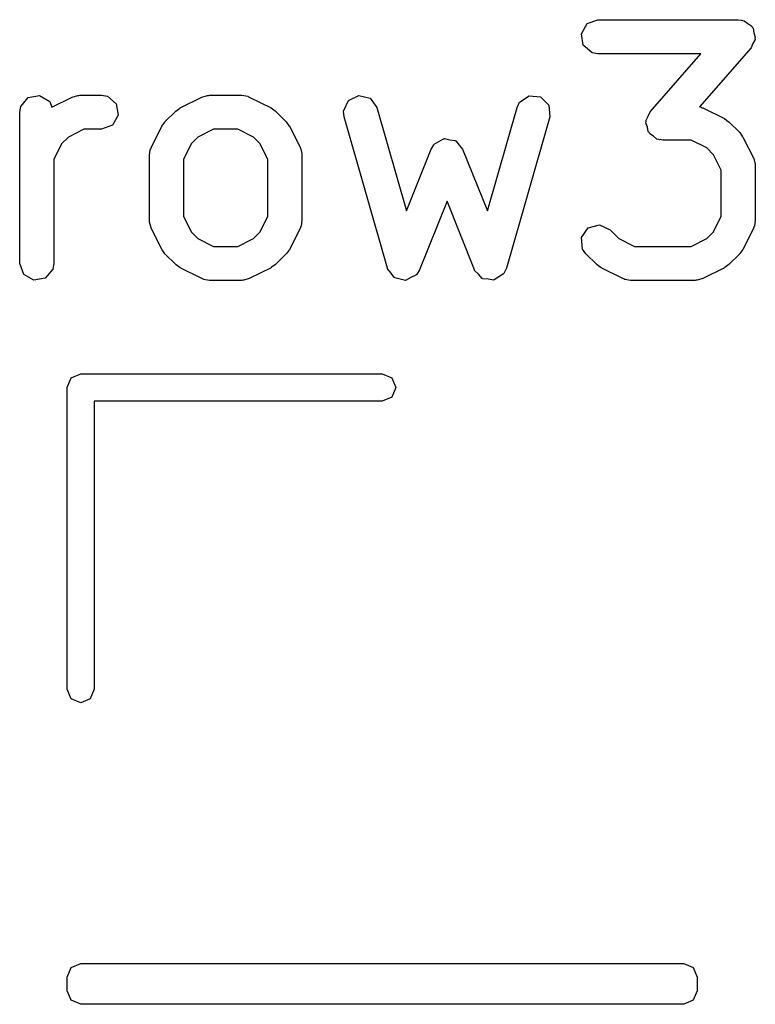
# Model space of a CAD drawing. Extents: x 128.4 to 208.6, y -114.5 to -26.6.
# Tile 7 of 16: x 205.4 to 208.6, y -94.9 to -90.5. Entities that reach past the tile are written whole.
import ezdxf

# ---------------------------------------------------------------- set-up
doc = ezdxf.new("R2010")
doc.units = 0
doc.layers.add('BLACK', color=7, linetype='CONTINUOUS')

msp = doc.modelspace()

# ---------------------------------------------------------------- linework, layer by layer
at = {"layer": 'BLACK', "linetype": 'CONTINUOUS'}
for p, q in [((207.879, -90.6094), (207.904, -90.5649)), ((207.904, -90.5649), (207.952, -90.5474)), ((207.952, -90.5474), (208.571, -90.5474)), ((208.571, -90.5474), (208.583, -90.5493)), ((208.583, -90.5493), (208.586, -90.5488)), ((208.586, -90.5488), (208.589, -90.5504)), ((208.589, -90.5504), (208.597, -90.5519)), ((208.597, -90.5519), (208.613, -90.5649)), ((208.613, -90.5649), (208.63, -90.5754)), ((208.63, -90.5754), (208.632, -90.581)), ((208.632, -90.581), (208.636, -90.5849)), ((208.636, -90.5849), (208.64, -90.6048)), ((207.887, -90.6599), (207.879, -90.6094)), ((208.64, -90.6048), (208.646, -90.6239)), ((208.646, -90.6239), (208.644, -90.6295)), ((208.644, -90.6295), (208.645, -90.6354)), ((207.927, -90.6929), (207.887, -90.6599)), ((208.628, -90.6718), (208.4, -90.9318)), ((208.635, -90.6529), (208.628, -90.6718)), ((208.645, -90.6354), (208.635, -90.6529)), ((207.952, -90.6974), (207.927, -90.6929)), ((208.406, -90.6974), (207.952, -90.6974)), ((208.182, -90.9539), (208.406, -90.6974)), ((205.439, -90.8908), (205.489, -90.8819)), ((205.489, -90.8819), (205.534, -90.9075)), ((205.543, -90.9336), (205.633, -90.8886)), ((205.633, -90.8886), (205.658, -90.8812)), ((205.658, -90.8812), (205.662, -90.8822)), ((205.662, -90.8822), (205.667, -90.8807)), ((205.667, -90.8807), (205.762, -90.8807)), ((205.762, -90.8807), (205.788, -90.8852)), ((205.788, -90.8852), (205.827, -90.9182)), ((206.109, -90.9363), (206.205, -90.8886)), ((206.205, -90.8886), (206.23, -90.8812)), ((206.23, -90.8812), (206.234, -90.8822)), ((206.234, -90.8822), (206.238, -90.8807)), ((206.238, -90.8807), (206.381, -90.8807)), ((206.381, -90.8807), (206.407, -90.8852)), ((206.407, -90.8852), (206.41, -90.8881)), ((206.41, -90.8881), (206.414, -90.8886)), ((206.414, -90.8886), (206.51, -90.9363)), ((206.851, -90.9036), (206.897, -90.8811)), ((206.897, -90.8811), (206.947, -90.8936)), ((207.606, -90.9117), (207.648, -90.883)), ((207.648, -90.883), (207.699, -90.8883)), ((207.699, -90.8883), (207.735, -90.9251)), ((205.401, -90.9557), (205.406, -90.9301)), ((205.406, -90.9301), (205.439, -90.8908)), ((205.534, -90.9075), (205.543, -90.9336)), ((205.827, -90.9182), (205.836, -90.9687)), ((206.83, -90.9504), (206.851, -90.9036)), ((206.947, -90.8936), (206.977, -90.9351)), ((207.595, -90.9351), (207.606, -90.9117)), ((207.735, -90.9251), (207.739, -90.9763)), ((208.4, -90.9318), (208.407, -90.9329)), ((208.407, -90.9329), (208.41, -90.9357)), ((205.401, -91.6224), (205.401, -90.9557)), ((205.836, -90.9687), (205.81, -91.0132)), ((206.042, -90.9979), (206.09, -90.9503)), ((206.09, -90.9503), (206.108, -90.9374)), ((206.108, -90.9374), (206.109, -90.9363)), ((206.51, -90.9363), (206.528, -90.9496)), ((206.528, -90.9496), (206.529, -90.9503)), ((206.529, -90.9503), (206.577, -90.9979)), ((206.833, -90.9763), (206.83, -90.9504)), ((207.023, -91.643), (206.833, -90.9763)), ((206.977, -90.9351), (207.107, -91.3908)), ((207.464, -91.3908), (207.595, -90.9351)), ((207.739, -90.9763), (207.548, -91.643)), ((208.164, -90.9903), (208.174, -90.9728)), ((208.174, -90.9728), (208.182, -90.9539)), ((208.41, -90.9357), (208.414, -90.9363)), ((208.414, -90.9363), (208.51, -90.9839)), ((205.81, -91.0132), (205.762, -91.0307)), ((205.981, -91.1126), (206.028, -91.0174)), ((206.028, -91.0174), (206.042, -90.9994)), ((206.042, -90.9994), (206.042, -90.9979)), ((206.577, -90.9979), (206.59, -91.0163)), ((206.59, -91.0163), (206.591, -91.0174)), ((206.591, -91.0174), (206.639, -91.1126)), ((208.163, -91.0018), (208.165, -90.9962)), ((208.17, -91.0209), (208.163, -91.0018)), ((208.165, -90.9962), (208.164, -90.9903)), ((208.51, -90.9839), (208.528, -90.9972)), ((208.528, -90.9972), (208.529, -90.9979)), ((208.529, -90.9979), (208.577, -91.0455)), ((205.684, -91.0307), (205.616, -91.065)), ((205.762, -91.0307), (205.684, -91.0307)), ((206.256, -91.0307), (206.187, -91.065)), ((206.363, -91.0307), (206.256, -91.0307)), ((206.432, -91.065), (206.363, -91.0307)), ((208.173, -91.0408), (208.17, -91.0209)), ((208.178, -91.0447), (208.173, -91.0408)), ((208.18, -91.0503), (208.178, -91.0447)), ((208.197, -91.0608), (208.18, -91.0503)), ((208.212, -91.0738), (208.197, -91.0608)), ((208.577, -91.0455), (208.59, -91.0639)), ((208.59, -91.0639), (208.591, -91.065)), ((205.585, -91.0954), (205.551, -91.1639)), ((205.616, -91.065), (205.585, -91.0954)), ((206.157, -91.0954), (206.123, -91.1639)), ((206.187, -91.065), (206.157, -91.0954)), ((206.462, -91.0954), (206.432, -91.065)), ((206.496, -91.1639), (206.462, -91.0954)), ((207.216, -91.1183), (207.226, -91.1025)), ((207.226, -91.1025), (207.227, -91.0998)), ((207.227, -91.0998), (207.228, -91.099)), ((207.228, -91.099), (207.23, -91.0962)), ((207.23, -91.0962), (207.25, -91.0851)), ((207.25, -91.0851), (207.27, -91.0728)), ((207.27, -91.0728), (207.273, -91.0731)), ((207.273, -91.0731), (207.275, -91.072)), ((207.275, -91.072), (207.298, -91.0767)), ((207.298, -91.0767), (207.321, -91.0801)), ((207.321, -91.0801), (207.323, -91.0819)), ((207.323, -91.0819), (207.325, -91.0824)), ((207.325, -91.0824), (207.34, -91.1009)), ((207.34, -91.1009), (207.355, -91.1183)), ((208.221, -91.0753), (208.212, -91.0738)), ((208.224, -91.0769), (208.221, -91.0753)), ((208.227, -91.0764), (208.224, -91.0769)), ((208.238, -91.0783), (208.227, -91.0764)), ((208.363, -91.0783), (208.238, -91.0783)), ((208.432, -91.1126), (208.363, -91.0783)), ((208.591, -91.065), (208.639, -91.1603)), ((205.973, -91.1462), (205.977, -91.1205)), ((205.973, -91.4319), (205.973, -91.1462)), ((205.977, -91.1205), (205.98, -91.1171)), ((205.98, -91.1171), (205.981, -91.1126)), ((206.639, -91.1126), (206.646, -91.1376)), ((206.646, -91.1376), (206.645, -91.142)), ((206.645, -91.142), (206.646, -91.1462)), ((206.646, -91.1462), (206.646, -91.4319)), ((207.107, -91.3908), (207.216, -91.1183)), ((207.355, -91.1183), (207.464, -91.3908)), ((208.462, -91.143), (208.432, -91.1126)), ((208.496, -91.2115), (208.462, -91.143)), ((205.551, -91.1639), (205.551, -91.6224)), ((206.123, -91.1639), (206.123, -91.4142)), ((206.496, -91.4142), (206.496, -91.1639)), ((208.639, -91.1603), (208.646, -91.1852)), ((208.646, -91.1852), (208.645, -91.1896)), ((208.645, -91.1896), (208.646, -91.1938)), ((208.646, -91.1938), (208.646, -91.4319)), ((208.496, -91.4142), (208.496, -91.2115)), ((207.286, -91.3481), (207.165, -91.6502)), ((207.407, -91.6502), (207.286, -91.3481)), ((205.974, -91.4361), (205.973, -91.4319)), ((205.973, -91.4405), (205.974, -91.4361)), ((205.981, -91.4654), (205.973, -91.4405)), ((206.123, -91.4142), (206.157, -91.4827)), ((206.462, -91.4827), (206.496, -91.4142)), ((206.646, -91.4319), (206.642, -91.4576)), ((207.909, -91.4657), (207.959, -91.4524)), ((207.959, -91.4524), (208.005, -91.4741)), ((208.462, -91.4827), (208.496, -91.4142)), ((208.646, -91.4319), (208.642, -91.4576)), ((206.028, -91.5607), (205.981, -91.4654)), ((206.157, -91.4827), (206.187, -91.5131)), ((206.432, -91.5131), (206.462, -91.4827)), ((206.639, -91.4654), (206.591, -91.5607)), ((206.642, -91.4576), (206.639, -91.461)), ((206.639, -91.461), (206.639, -91.4654)), ((207.88, -91.5077), (207.909, -91.4657)), ((208.005, -91.4741), (208.044, -91.5131)), ((208.432, -91.5131), (208.462, -91.4827)), ((208.639, -91.4654), (208.591, -91.5607)), ((208.642, -91.4576), (208.639, -91.461)), ((208.639, -91.461), (208.639, -91.4654)), ((206.187, -91.5131), (206.256, -91.5474)), ((206.363, -91.5474), (206.432, -91.5131)), ((207.884, -91.5588), (207.88, -91.5077)), ((208.044, -91.5131), (208.113, -91.5474)), ((208.363, -91.5474), (208.432, -91.5131)), ((206.029, -91.5618), (206.028, -91.5607)), ((206.042, -91.5802), (206.029, -91.5618)), ((206.09, -91.6278), (206.042, -91.5802)), ((206.256, -91.5474), (206.363, -91.5474)), ((206.577, -91.5802), (206.529, -91.6278)), ((206.578, -91.5787), (206.577, -91.5802)), ((206.591, -91.5607), (206.578, -91.5787)), ((207.899, -91.5802), (207.884, -91.5588)), ((207.947, -91.6278), (207.899, -91.5802)), ((208.113, -91.5474), (208.363, -91.5474)), ((208.577, -91.5802), (208.529, -91.6278)), ((208.578, -91.5787), (208.577, -91.5802)), ((208.591, -91.5607), (208.578, -91.5787)), ((205.419, -91.6706), (205.401, -91.6224)), ((205.551, -91.6224), (205.547, -91.648)), ((206.091, -91.6285), (206.09, -91.6278)), ((206.109, -91.6418), (206.091, -91.6285)), ((206.529, -91.6278), (206.511, -91.6407)), ((207.948, -91.6285), (207.947, -91.6278)), ((207.966, -91.6418), (207.948, -91.6285)), ((208.529, -91.6278), (208.511, -91.6407)), ((205.463, -91.6962), (205.419, -91.6706)), ((205.547, -91.648), (205.514, -91.6873)), ((206.205, -91.6895), (206.109, -91.6418)), ((206.51, -91.6418), (206.414, -91.6895)), ((206.511, -91.6407), (206.51, -91.6418)), ((207.024, -91.6442), (207.023, -91.643)), ((207.024, -91.6458), (207.024, -91.6442)), ((207.039, -91.6649), (207.024, -91.6458)), ((207.053, -91.6845), (207.039, -91.6649)), ((207.165, -91.6502), (207.151, -91.6724)), ((207.408, -91.6514), (207.407, -91.6502)), ((207.408, -91.653), (207.408, -91.6514)), ((207.425, -91.6704), (207.408, -91.653)), ((207.441, -91.6885), (207.425, -91.6704)), ((207.535, -91.6688), (207.515, -91.6815)), ((207.536, -91.6673), (207.535, -91.6688)), ((207.537, -91.6664), (207.536, -91.6673)), ((207.548, -91.643), (207.537, -91.6664)), ((208.062, -91.6895), (207.966, -91.6418)), ((208.51, -91.6418), (208.414, -91.6895)), ((208.511, -91.6407), (208.51, -91.6418)), ((205.514, -91.6873), (205.463, -91.6962)), ((206.209, -91.69), (206.205, -91.6895)), ((206.212, -91.6929), (206.209, -91.69)), ((206.238, -91.6974), (206.212, -91.6929)), ((206.381, -91.6974), (206.238, -91.6974)), ((206.385, -91.6958), (206.381, -91.6974)), ((206.39, -91.6969), (206.385, -91.6958)), ((206.414, -91.6895), (206.39, -91.6969)), ((207.055, -91.6849), (207.053, -91.6845)), ((207.056, -91.6861), (207.055, -91.6849)), ((207.079, -91.6911), (207.056, -91.6861)), ((207.103, -91.697), (207.079, -91.6911)), ((207.104, -91.6963), (207.103, -91.697)), ((207.106, -91.6966), (207.104, -91.6963)), ((207.127, -91.6851), (207.106, -91.6966)), ((207.149, -91.6745), (207.127, -91.6851)), ((207.15, -91.6731), (207.149, -91.6745)), ((207.151, -91.6724), (207.15, -91.6731)), ((207.442, -91.6887), (207.441, -91.6885)), ((207.443, -91.6898), (207.442, -91.6887)), ((207.468, -91.6923), (207.443, -91.6898)), ((207.492, -91.6958), (207.468, -91.6923)), ((207.493, -91.695), (207.492, -91.6958)), ((207.494, -91.6951), (207.493, -91.695)), ((207.515, -91.6815), (207.494, -91.6951)), ((208.066, -91.69), (208.062, -91.6895)), ((208.07, -91.6929), (208.066, -91.69)), ((208.095, -91.6974), (208.07, -91.6929)), ((208.381, -91.6974), (208.095, -91.6974)), ((208.385, -91.6958), (208.381, -91.6974)), ((208.39, -91.6969), (208.385, -91.6958)), ((208.414, -91.6895), (208.39, -91.6969)), ((205.61, -92.17), (205.628, -92.1276)), ((205.628, -92.1276), (205.67, -92.11)), ((205.67, -92.11), (207, -92.11)), ((207, -92.11), (207.042, -92.1276)), ((207.042, -92.1276), (207.06, -92.17)), ((205.61, -93.5), (205.61, -92.17)), ((207.06, -92.17), (207.042, -92.2124)), ((207, -92.23), (205.73, -92.23)), ((205.73, -92.23), (205.73, -93.5)), ((207.042, -92.2124), (207, -92.23)), ((205.628, -93.5424), (205.61, -93.5)), ((205.73, -93.5), (205.712, -93.5424)), ((205.67, -93.56), (205.628, -93.5424)), ((205.712, -93.5424), (205.67, -93.56)), ((205.628, -94.7276), (205.67, -94.71)), ((205.67, -94.71), (208.33, -94.71)), ((208.33, -94.71), (208.372, -94.7276)), ((205.61, -94.77), (205.628, -94.7276)), ((208.372, -94.7276), (208.39, -94.77)), ((205.61, -94.83), (205.61, -94.77)), ((208.39, -94.77), (208.39, -94.83)), ((205.628, -94.8724), (205.61, -94.83)), ((208.39, -94.83), (208.372, -94.8724)), ((205.67, -94.89), (205.628, -94.8724)), ((208.372, -94.8724), (208.33, -94.89)), ((208.33, -94.89), (205.67, -94.89))]:
    msp.add_line(p, q, dxfattribs=at)

doc.saveas('drawing.dxf')
